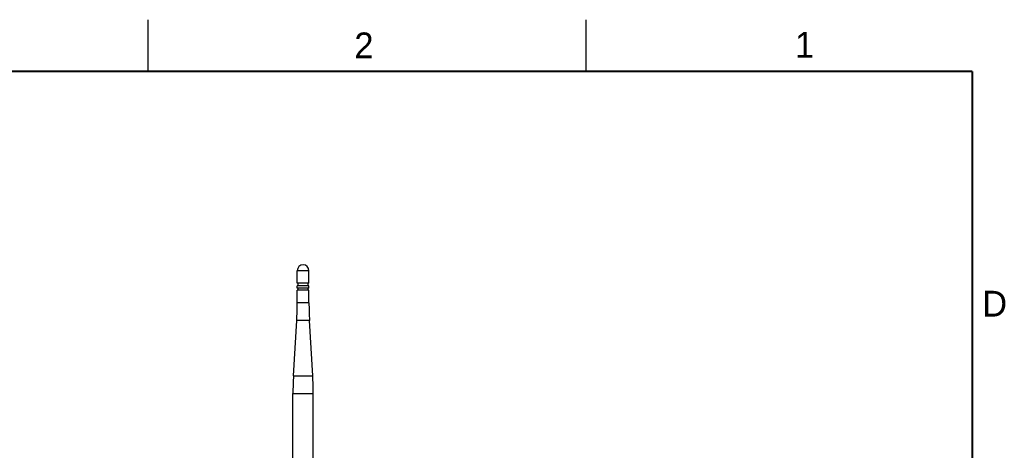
# Model space of a CAD drawing. Header units: inches. Extents: x 0 to 34, y 0 to 22.
# Tile 124 of 124: x 24.3 to 33.8, y 17.8 to 22. Entities that reach past the tile are written whole.
import ezdxf

# ---------------------------------------------------------------- set-up
doc = ezdxf.new("R2010")
doc.units = ezdxf.units.IN
doc.header["$LTSCALE"] = 1.87
doc.header["$MEASUREMENT"] = 0
doc.layers.get('0').update_dxf_attribs({"linetype": 'CONTINUOUS'})
doc.layers.add('02___PRT_ALL_AXES', color=7, linetype='CONTINUOUS')
doc.styles.add('TEXTSTYLE_2', font='txt')

msp = doc.modelspace()

# ---------------------------------------------------------------- linework, layer by layer
at = {"color": 2, "linetype": 'CONTINUOUS'}
for p, q in [((25.5, 22), (25.5, 21.5)), ((29.75, 22), (29.75, 21.5))]:
    msp.add_line(p, q, dxfattribs=at)
at = {"color": 7, "linetype": 'CONTINUOUS'}
for p, q in [((26.948, 19.2583), (26.948, 19.3798)), ((27.0622, 19.2583), (27.0622, 19.3798)), ((27.0622, 19.2583), (26.948, 19.2583)), ((26.9117, 18.5507), (26.943, 19.086)), ((27.0672, 19.086), (26.943, 19.086)), ((27.0985, 18.5507), (27.0672, 19.086)), ((26.9117, 18.5507), (27.0985, 18.5507)), ((26.9067, 17.4484), (26.9067, 18.3784)), ((26.9067, 18.3784), (27.1035, 18.3784)), ((27.1035, 17.4484), (27.1035, 18.3784))]:
    msp.add_line(p, q, dxfattribs=at)
at = {"color": 7, "linetype": 'CONTINUOUS', "const_width": 0.02}
for points in [[(33.5, 21.5), (0.5, 21.5)], [(33.5, 0.5), (33.5, 21.5)]]:
    msp.add_lwpolyline(points, dxfattribs=at)
at = {"color": 7, "linetype": 'CONTINUOUS'}
for centre, start, end in [((23.9953, 19.2583), 356.65597, 360), ((30.015, 19.2583), 180, 183.34403), ((29.8594, 18.3784), 176.65597, 180), ((24.1508, 18.3784), 0, 3.34403)]:
    msp.add_arc(centre, 2.9528, start, end, dxfattribs=at)
at = {"layer": '02___PRT_ALL_AXES', "color": 7, "linetype": 'CONTINUOUS'}
for p, q in [((26.948, 19.4477), (26.948, 19.5678)), ((27.0622, 19.5678), (26.948, 19.5678)), ((27.0622, 19.4477), (27.0622, 19.5678)), ((27.0622, 19.4477), (26.948, 19.4477)), ((26.948, 19.3994), (26.948, 19.4221)), ((27.0622, 19.4221), (26.948, 19.4221)), ((27.0622, 19.3994), (26.948, 19.3994)), ((26.9559, 19.4221), (26.9559, 19.4477)), ((26.9559, 19.3798), (26.9559, 19.3994)), ((27.0543, 19.4221), (27.0543, 19.4477)), ((27.0543, 19.3798), (27.0543, 19.3994)), ((27.0622, 19.3994), (27.0622, 19.4221)), ((27.0622, 19.3798), (26.948, 19.3798))]:
    msp.add_line(p, q, dxfattribs=at)
msp.add_arc((27.0051, 19.5678), 0.0571, 0, 180, dxfattribs=at)

# ---------------------------------------------------------------- texts
at = {"color": 2, "linetype": 'CONTINUOUS', "char_height": 0.25, "width": 0.25, "attachment_point": 1, "line_spacing_factor": 0.9, "style": 'TEXTSTYLE_2'}
for s, insert in [('2', (27.5025, 21.8762)), ('1', (31.7781, 21.8826)), ('D', (33.5947, 19.3736))]:
    msp.add_mtext(s, dxfattribs=dict(at, insert=insert))

doc.saveas('drawing.dxf')
